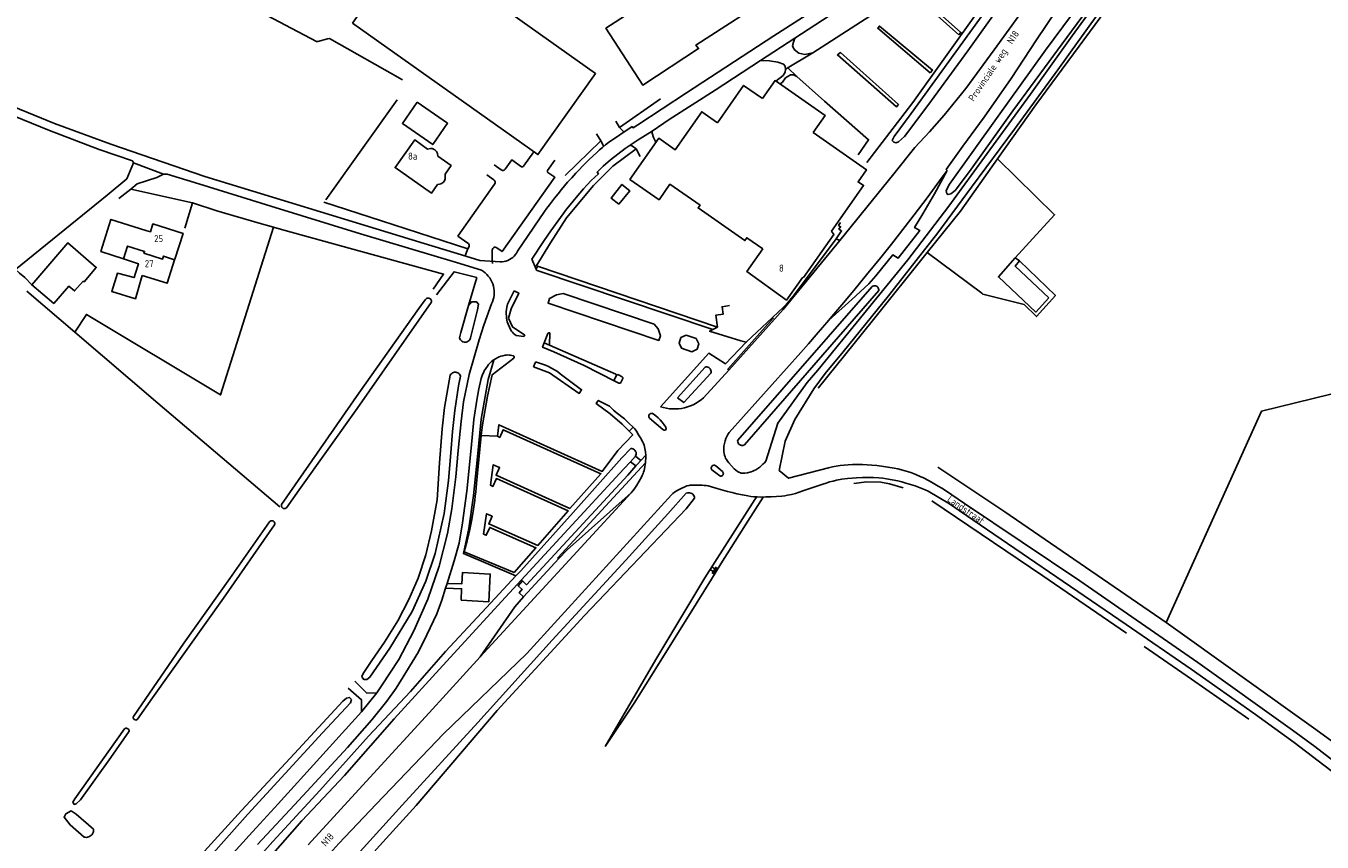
# Model space of a CAD drawing. Header units: metres. Extents: x 226218 to 240385, y 439369 to 449677.
# Tile 113 of 256: x 231307 to 231766, y 442333 to 442622. Entities that reach past the tile are written whole.
import ezdxf

# ---------------------------------------------------------------- set-up
doc = ezdxf.new("R2010")
doc.units = ezdxf.units.M
doc.header["$MEASUREMENT"] = 0
for name, color, linetype in [('DAKRAND', 4, 'Continuous'), ('DAKRAND-BYG', 4, 'Continuous'), ('HEG', 253, 'Continuous'), ('HEK', 253, 'Continuous'), ('HOOFDGEBOUW', 4, 'Continuous'), ('HUISNUMMER', 253, 'Continuous'), ('INSTEEKSLOOT', 153, 'Continuous'), ('KANTVERH', 253, 'Continuous'), ('MIDSLTGREPPEL', 253, 'Continuous'), ('OVLIJNOBJ', 253, 'Continuous'), ('RASTER', 253, 'Continuous'), ('STRAATNAAM', 253, 'Continuous'), ('TALUD', 253, 'Continuous'), ('TUSSENMUUR', 253, 'Continuous')]:
    doc.layers.add(name, color=color, linetype=linetype)
doc.styles.get("Standard").update_dxf_attribs({"font": 'iso.shx'})

# ---------------------------------------------------------------- blocks, each defined once
blk = doc.blocks.new('TA', base_point=(75009.5, 300012))
for p, q in [((75009.5, 300012.5), (75010, 300012.5)), ((75009.5, 300012.25), (75010.5, 300012.25)), ((75009.5, 300012), (75010, 300012)), ((75009.5, 300011.75), (75010.5, 300011.75)), ((75009.5, 300011.5), (75010, 300011.5))]:
    blk.add_line(p, q)

msp = doc.modelspace()

# ---------------------------------------------------------------- linework, layer by layer
at = {"layer": 'DAKRAND'}
msp.add_line((231345.94, 442538.51), (231341.69, 442539.88), dxfattribs=at)
for points in [[(231586.03, 442584.68), (231604.94, 442571.49), (231601.97, 442567.18), (231603.9, 442565.94), (231592.6, 442549.71), (231593.35, 442548.54), (231582.58, 442533.32), (231582.44, 442533.42)], [(231449.44, 442578.84), (231450.51, 442579.05), (231451.11, 442578.98), (231451.95, 442578.58), (231452.55, 442578), (231452.95, 442577.29), (231453.05, 442576.28)], [(231455.62, 442569.97), (231455.67, 442568.84), (231455.62, 442568.25), (231455.38, 442567.6), (231454.91, 442567.02), (231454.17, 442566.53), (231453.64, 442566.36), (231452.96, 442566.21)], [(231517.17, 442559.26), (231514.46, 442561.45), (231518.29, 442566.28), (231521.09, 442564.06), (231517.17, 442559.26)], [(231341.69, 442539.88), (231333.7, 442542.46), (231337.26, 442553.88), (231349.62, 442550.01)], [(231348.35, 442534.06), (231345.91, 442525.8), (231337.55, 442528.31), (231339.56, 442534.83), (231345.44, 442533.27), (231345.9, 442534.84)]]:
    msp.add_lwpolyline(points, dxfattribs=at)
at = {"layer": 'DAKRAND-BYG'}
msp.add_line((231657.68, 442540.29), (231659.18, 442539.16), dxfattribs=at)
for points in [[(231583.04, 442640.66), (231583.51, 442640.97), (231571.38, 442659.81), (231543.95, 442642.02), (231544.62, 442641.01), (231540.85, 442638.41), (231540.17, 442639.49), (231512.63, 442621.61), (231525.65, 442601.49), (231545.45, 442614.42), (231544.52, 442615.68), (231572.68, 442633.94)], [(231422.83, 442623.42), (231443.16, 442652.33), (231508.95, 442605.58), (231488.55, 442576.87), (231422.83, 442623.42)], [(231445.8, 442595.46), (231456.52, 442587.98), (231451.25, 442580.41), (231440.52, 442587.89), (231445.8, 442595.46)], [(231327.36, 442532.03), (231327.79, 442531.78), (231332.03, 442536.87), (231321.92, 442545.59), (231309.21, 442530.66), (231316.96, 442524.14), (231322.36, 442530.25), (231324.37, 442528.54), (231327.36, 442532.03)], [(231669.59, 442526.06), (231664.89, 442521.03), (231651.67, 442533.52), (231657.68, 442540.29)], [(231659.18, 442539.16), (231657.62, 442537.36), (231669.59, 442526.06)]]:
    msp.add_lwpolyline(points, dxfattribs=at)
at = {"layer": 'HEG'}
for p, q in [((231438.65, 442596.26), (231413.37, 442560.88)), ((231374.71, 442556.96), (231366.17, 442559.73))]:
    msp.add_line(p, q, dxfattribs=at)
msp.add_lwpolyline([(231523.33, 442578.92), (231515.09, 442572.74), (231508.18, 442565.89), (231498.6, 442554.44), (231493, 442545.61), (231487.94, 442537.34)], dxfattribs=at)
at = {"layer": 'HEK'}
for p, q in [((231531.99, 442596.58), (231517.45, 442586.45)), ((231510.85, 442581.71), (231498.15, 442569.46))]:
    msp.add_line(p, q, dxfattribs=at)
for points in [[(231651.33, 442575.3), (231671.59, 442555.54), (231657.68, 442540.29)], [(231412.7, 442559.95), (231433.09, 442553.33), (231463.73, 442543.43)], [(231394.85, 442551.13), (231376.07, 442491.71), (231328.57, 442520.25), (231324.48, 442513.92)], [(231659.18, 442539.16), (231671.9, 442526.93), (231665.13, 442519.43), (231660.78, 442523.73), (231646.14, 442527.36), (231645.84, 442527.7), (231626.46, 442542.18)]]:
    msp.add_lwpolyline(points, dxfattribs=at)
at = {"layer": 'HOOFDGEBOUW'}
msp.add_line((231359.9, 442539.84), (231359.82, 442539.58), dxfattribs=at)
for points in [[(231568.11, 442596.74), (231572.54, 442603.09), (231590.26, 442590.74), (231586.03, 442584.68)], [(231552.17, 442588.14), (231561.42, 442601.4), (231568.11, 442596.74)], [(231568.25, 442543.42), (231562.55, 442547.4), (231561.87, 442546.41), (231545.3, 442557.97), (231545.97, 442558.93), (231535.31, 442566.37), (231531.48, 442560.87), (231521.14, 442568.08), (231531.32, 442582.68), (231537.21, 442578.57), (231546.59, 442592.03), (231552.17, 442588.14)], [(231449.44, 442578.84), (231444.87, 442582.07), (231437.94, 442572.27), (231450.81, 442563.17), (231452.96, 442566.21)], [(231453.05, 442576.28), (231457.74, 442572.97), (231455.62, 442569.97)], [(231349.62, 442550.01), (231351.23, 442549.5), (231352.14, 442552.31), (231362.8, 442548.9), (231359.9, 442539.84)], [(231568.25, 442543.42), (231562.51, 442535.48), (231576.58, 442525.31), (231582.44, 442533.42)], [(231345.9, 442534.84), (231346.97, 442538.18), (231345.94, 442538.51)], [(231359.82, 442539.58), (231357.16, 442531.24), (231348.35, 442534.06)]]:
    msp.add_lwpolyline(points, dxfattribs=at)
at = {"layer": 'INSTEEKSLOOT'}
for p, q in [((231606.91, 442530.11), (231559.33, 442475.7)), ((231448.62, 442525.4), (231448.82, 442525.68)), ((231561.77, 442474.03), (231609.28, 442528.66)), ((231547.76, 442501.57), (231537.96, 442490.68)), ((231521.4, 442472.66), (231518.21, 442469.36)), ((231521.32, 442468.04), (231518.97, 442465.52)), ((231541.09, 442456.86), (231534.58, 442449.53)), ((231541.03, 442451.28), (231505.08, 442413.48)), ((231541.03, 442451.28), (231544.06, 442455.08)), ((231534.58, 442449.53), (231519.63, 442433.08))]:
    msp.add_line(p, q, dxfattribs=at)
for points in [[(231773.36, 442805.83), (231747.15, 442769.21), (231717.15, 442726.63), (231693.48, 442693.42), (231671.61, 442662.98), (231649.92, 442631.8), (231620.83, 442591.47), (231614.77, 442583.26), (231614.09, 442581.89), (231614.59, 442581.23), (231615.45, 442580.99), (231616.31, 442581.33), (231618.44, 442583.33), (231626.68, 442594.28), (231640.86, 442613.65), (231658.35, 442638.26), (231675.55, 442662.91), (231693.9, 442688.88), (231717.49, 442721.62), (231739.52, 442752.38), (231763.73, 442786.34), (231792.46, 442826.86)], [(231686.74, 442638.77), (231668.43, 442613.87), (231650.98, 442589.67), (231634.35, 442566.33), (231633.15, 442564.17), (231633.42, 442562.97), (231633.85, 442562.68), (231634.82, 442562.98), (231636.39, 442564.16), (231641.43, 442570.86), (231656.79, 442592.36), (231675.9, 442618.33), (231688.23, 442635.17)], [(231609.28, 442528.66), (231609.3, 442528.98), (231609.24, 442529.29), (231609.12, 442529.59), (231608.94, 442529.86), (231608.71, 442530.08), (231608.44, 442530.25), (231608.14, 442530.35), (231607.82, 442530.39), (231607.5, 442530.37), (231607.19, 442530.27), (231606.91, 442530.11)], [(231448.62, 442525.4), (231446.34, 442522.27), (231425.11, 442492.35), (231405.48, 442464.06), (231397.71, 442452.91)], [(231399.48, 442451.72), (231403.91, 442458.06), (231424.49, 442486.94), (231450.72, 442524.39)], [(231448.62, 442525.4), (231448.79, 442525.65), (231449.02, 442525.84), (231449.28, 442525.97), (231449.58, 442526.03), (231449.88, 442526.01), (231450.16, 442525.92), (231450.41, 442525.75), (231450.61, 442525.53), (231450.75, 442525.27), (231450.81, 442524.98), (231450.8, 442524.68), (231450.72, 442524.39)], [(231460.73, 442511.97), (231461.2, 442513.82), (231463.88, 442523.38), (231464.96, 442524.66), (231466.79, 442524.64), (231467.46, 442523.88), (231467.13, 442521.8), (231464.61, 442511.93), (231464.42, 442511.26)], [(231460.73, 442511.97), (231460.86, 442511.59), (231461.05, 442511.26), (231461.31, 442510.96), (231461.62, 442510.72), (231461.97, 442510.54), (231462.35, 442510.43), (231462.74, 442510.39), (231463.13, 442510.43), (231463.51, 442510.54), (231463.86, 442510.72), (231464.17, 442510.96), (231464.42, 442511.26)], [(231549.77, 442499.37), (231549.86, 442499.69), (231549.88, 442500.03), (231549.83, 442500.36), (231549.72, 442500.67), (231549.55, 442500.96), (231549.32, 442501.21), (231549.05, 442501.41), (231548.75, 442501.54), (231548.42, 442501.62), (231548.09, 442501.63), (231547.76, 442501.57)], [(231457.47, 442498.75), (231455.4, 442487.22), (231454.65, 442479.65), (231453.63, 442467.64)], [(231457.47, 442498.75), (231457.7, 442499.05), (231457.98, 442499.31), (231458.3, 442499.51), (231458.66, 442499.65), (231459.03, 442499.72), (231459.42, 442499.72), (231459.79, 442499.64), (231460.15, 442499.5), (231460.47, 442499.29), (231460.75, 442499.03), (231460.97, 442498.72), (231461.13, 442498.38)], [(231457.73, 442471.17), (231458.3, 442478.71), (231459.1, 442486.16), (231460.44, 442494.93), (231461.13, 442498.38)], [(231537.96, 442490.68), (231540.18, 442488.95), (231549.77, 442499.37)], [(231559.33, 442475.7), (231559.3, 442475.36), (231559.33, 442475.02), (231559.44, 442474.7), (231559.62, 442474.4), (231559.85, 442474.15), (231560.13, 442473.96), (231560.45, 442473.83), (231560.79, 442473.77), (231561.13, 442473.78), (231561.46, 442473.87), (231561.77, 442474.03)], [(231394.58, 442333.49), (231411.29, 442351.46), (231428.54, 442370.76), (231443.33, 442386.56), (231455.8, 442400.77), (231471.9, 442417.99), (231480.76, 442427.56), (231482.46, 442429.4), (231501.07, 442450.01), (231518.21, 442469.36)], [(231457.73, 442471.17), (231456.85, 442461.31), (231455.28, 442449.68), (231452.09, 442435.5), (231448.77, 442425.71), (231443.93, 442414.93), (231436.03, 442401.92), (231428.97, 442391.64), (231427.92, 442390.81), (231426.83, 442390.9), (231426.33, 442391.41), (231426.11, 442391.91), (231426.6, 442393.01), (231429.68, 442397.57), (231434.17, 442404.09), (231438.88, 442411.59), (231442.78, 442419.23), (231446.13, 442426.7), (231448.84, 442435), (231450.79, 442443.51), (231452.79, 442454.54), (231453.63, 442467.64)], [(231523.1, 442469.97), (231523.25, 442470.29), (231523.33, 442470.64), (231523.35, 442470.99), (231523.29, 442471.35), (231523.16, 442471.68), (231522.97, 442471.98), (231522.73, 442472.24), (231522.43, 442472.44), (231522.1, 442472.58), (231521.75, 442472.66), (231521.4, 442472.66)], [(231518.97, 442465.52), (231497.8, 442442.62), (231477.08, 442420.03), (231456.13, 442397.21), (231437.64, 442376.88), (231419.98, 442356.85), (231404.92, 442340.76)], [(231544.06, 442455.08), (231544, 442455.48), (231543.86, 442455.86), (231543.65, 442456.21), (231543.37, 442456.51), (231543.05, 442456.75), (231542.68, 442456.92), (231542.29, 442457.02), (231541.88, 442457.04), (231541.48, 442456.99), (231541.09, 442456.86)], [(231397.71, 442452.91), (231397.63, 442452.65), (231397.62, 442452.37), (231397.68, 442452.11), (231397.8, 442451.86), (231397.98, 442451.66), (231398.21, 442451.5), (231398.47, 442451.41), (231398.74, 442451.39), (231399.01, 442451.44), (231399.26, 442451.55), (231399.48, 442451.72)], [(231393.42, 442446.75), (231379.42, 442426.67), (231363.12, 442403.76), (231346.81, 442379.98), (231345.22, 442377.75)], [(231393.42, 442446.75), (231393.62, 442446.93), (231393.86, 442447.06), (231394.13, 442447.12), (231394.41, 442447.11), (231394.67, 442447.03), (231394.91, 442446.89), (231395.1, 442446.68), (231395.23, 442446.44), (231395.3, 442446.17), (231395.29, 442445.9), (231395.22, 442445.63)], [(231346.7, 442376.82), (231352.02, 442384.37), (231377.08, 442419.71), (231395.22, 442445.63)], [(231440.38, 442346.27), (231467.2, 442375.56), (231493.56, 442404.75), (231519.63, 442433.08)], [(231505.08, 442413.48), (231474.14, 442379.85), (231445.37, 442346.21)], [(231383.55, 442344.41), (231402.27, 442364.58), (231419.4, 442383.18), (231420.74, 442384.25), (231421.72, 442384.5), (231422.42, 442383.79), (231422.16, 442382.53), (231412.23, 442371.93), (231385.77, 442343.08)], [(231345.22, 442377.75), (231345.15, 442377.51), (231345.14, 442377.25), (231345.22, 442377.01), (231345.35, 442376.79), (231345.55, 442376.63), (231345.78, 442376.52), (231346.04, 442376.49), (231346.29, 442376.53), (231346.52, 442376.64), (231346.7, 442376.82)], [(231343.66, 442372.49), (231337.17, 442363.26), (231326.45, 442348.19), (231324.97, 442346.78), (231324.23, 442346.59), (231323.76, 442347.34), (231324.44, 442348.57), (231342.06, 442373.31)], [(231342.06, 442373.31), (231342.27, 442373.47), (231342.52, 442373.56), (231342.78, 442373.58), (231343.04, 442373.53), (231343.27, 442373.41), (231343.46, 442373.23), (231343.6, 442373), (231343.67, 442372.75), (231343.66, 442372.49)], [(231440.38, 442346.27), (231422.11, 442326.11), (231401.14, 442303.23), (231385.96, 442285.87), (231361.13, 442258.19), (231358.69, 442255.05), (231358.71, 442253.44), (231359.83, 442252.24), (231361.51, 442251.8), (231362.56, 442252.02), (231365.6, 442254.76), (231374.7, 442265.72), (231389.32, 442282.71), (231397.76, 442292.1), (231407.39, 442303.64), (231432.44, 442331.89), (231445.37, 442346.21)], [(231327.71, 442335.01), (231322.76, 442339.33), (231320.67, 442342.07), (231321.26, 442343.29), (231323.17, 442344.26), (231324.98, 442343.12), (231331.04, 442337.85)], [(231404.92, 442340.76), (231386.08, 442319.37), (231357.55, 442287.41), (231341.2, 442269.21), (231339.82, 442268.77), (231339.1, 442269.18), (231338.91, 442270.4), (231342.28, 442274.55), (231394.58, 442333.49)], [(231383.55, 442344.41), (231369.23, 442328.72), (231358.74, 442317.21), (231358.82, 442316.3), (231359.31, 442315.75), (231360.05, 442315.43), (231360.88, 442315.57), (231365.12, 442319.86), (231385.77, 442343.08)], [(231327.71, 442335.01), (231328.13, 442334.92), (231328.57, 442334.91), (231328.99, 442334.96), (231329.41, 442335.09), (231329.8, 442335.28), (231330.15, 442335.53), (231330.45, 442335.84), (231330.7, 442336.19), (231330.89, 442336.58), (231331.01, 442336.99), (231331.06, 442337.42), (231331.04, 442337.85)]]:
    msp.add_lwpolyline(points, dxfattribs=at)
at = {"layer": 'KANTVERH'}
for p, q in [((231585.93, 442612.98), (231576.27, 442607.14)), ((231580.23, 442604.48), (231577.13, 442607.65)), ((231523.89, 442587.45), (231541.12, 442598.71)), ((231639.06, 442579.83), (231646.66, 442590.09)), ((231487.07, 442577.86), (231483.41, 442572.73)), ((231491.96, 442571.24), (231494.51, 442574.91)), ((231511.67, 442572.81), (231514.19, 442574.97)), ((231475.5, 442571.48), (231472.97, 442573.28)), ((231633.52, 442571.27), (231631.43, 442568.33)), ((231470.39, 442569.69), (231472.93, 442567.89)), ((231597.55, 442548.94), (231614.64, 442570.03)), ((231631.43, 442568.33), (231629.3, 442565.42)), ((231494.42, 442561.45), (231492.59, 442559.09)), ((231626.41, 442561.58), (231621.8, 442555.51)), ((231629.3, 442565.42), (231626.41, 442561.58)), ((231490.83, 442556.67), (231481.29, 442542.58)), ((231493.14, 442549.79), (231496.52, 442554.59)), ((231496.52, 442554.59), (231497.49, 442555.92)), ((231621.8, 442555.51), (231616.59, 442548.74)), ((231425.61, 442548.82), (231459.66, 442538.58)), ((231490.77, 442546.38), (231493.14, 442549.79)), ((231616.59, 442548.74), (231613.8, 442545.17)), ((231448.24, 442545.34), (231461.49, 442541.32)), ((231463.73, 442543.43), (231462.58, 442540.72)), ((231464.11, 442544.33), (231463.73, 442543.43)), ((231487.74, 442541.87), (231489.07, 442543.89)), ((231489.07, 442543.89), (231490.77, 442546.38)), ((231595.45, 442546.46), (231594.19, 442547.06)), ((231613.8, 442545.17), (231610.03, 442540.43)), ((231459.66, 442538.58), (231468.51, 442535.85)), ((231486.43, 442539.84), (231487.74, 442541.87)), ((231487.94, 442536.31), (231486.43, 442539.84)), ((231610.03, 442540.43), (231605, 442534.22)), ((231605, 442534.22), (231600.46, 442528.7)), ((231600.46, 442528.7), (231596.26, 442523.64)), ((231472.13, 442523.99), (231469.32, 442516.39)), ((231587.7, 442500.52), (231603.89, 442520.32)), ((231596.26, 442523.64), (231592.71, 442519.45)), ((231469.32, 442516.39), (231467.67, 442511.27)), ((231587.17, 442512.98), (231591.58, 442518.13)), ((231591.58, 442518.13), (231592.71, 442519.45)), ((231492.1, 442513.42), (231490.78, 442510.11)), ((231492.62, 442509.3), (231492.76, 442513.64)), ((231587.17, 442512.98), (231584.45, 442509.85)), ((231479.76, 442505.59), (231478.77, 442505.77)), ((231581.71, 442506.74), (231556.25, 442478.35)), ((231584.45, 442509.85), (231581.71, 442506.74)), ((231596.66, 442506.95), (231590.36, 442499.26)), ((231487.51, 442503.06), (231486.98, 442501.66)), ((231491.2, 442502.23), (231488.08, 442503.35)), ((231468.44, 442497.52), (231467.57, 442493.88)), ((231515.83, 442496.6), (231517.25, 442495.86)), ((231518.41, 442498.1), (231517.05, 442498.85)), ((231517.86, 442496.05), (231518.61, 442497.46)), ((231467.57, 442493.88), (231466.92, 442489.78)), ((231514.58, 442486.97), (231513.87, 442487.71)), ((231515.33, 442486.28), (231514.58, 442486.97)), ((231520.76, 442481.74), (231519.18, 442483.22)), ((231532.79, 442479.45), (231528.06, 442483.43)), ((231522.33, 442480.26), (231520.76, 442481.74)), ((231522.33, 442480.26), (231520.84, 442478.82)), ((231466.76, 442460.3), (231468.39, 442477.29)), ((231525.01, 442468.45), (231526.74, 442470.29)), ((231520.33, 442463.31), (231523.26, 442466.57)), ((231523.26, 442466.57), (231521.32, 442468.04)), ((231523.26, 442466.57), (231523.83, 442467.21)), ((231523.83, 442467.21), (231525.01, 442468.45)), ((231552.94, 442463), (231550.2, 442465.13)), ((231551.55, 442466.54), (231553.9, 442464.51)), ((231589.47, 442460.07), (231582.39, 442457.71)), ((231552.38, 442458.41), (231548.86, 442459.45)), ((231630.4, 442459.39), (231631.68, 442458.62)), ((231631.68, 442458.62), (231632.91, 442457.78)), ((231632.91, 442457.78), (231639.69, 442453.16)), ((231465.06, 442447.58), (231465.67, 442451.2)), ((231465.67, 442451.2), (231466.13, 442454.35)), ((231637.84, 442450.72), (231696.99, 442410.31)), ((231639.69, 442453.16), (231680.55, 442425.82)), ((231464.38, 442443.97), (231465.06, 442447.58)), ((231463.82, 442441.37), (231464.38, 442443.97)), ((231468.08, 442398.86), (231450.04, 442379.09)), ((231431.17, 442346.65), (231452.54, 442368.94)), ((231454.92, 442371.43), (231452.54, 442368.94))]:
    msp.add_line(p, q, dxfattribs=at)
for points in [[(231614.64, 442570.03), (231622.05, 442579.37), (231627.27, 442584.9), (231632.43, 442590.82), (231640.2, 442600.24), (231650.13, 442613.97), (231668.63, 442639.52), (231686.57, 442664.75), (231702.63, 442687.41), (231718.97, 442710.16), (231734.44, 442732.08), (231753.29, 442758.46), (231768.36, 442779.49), (231782.83, 442799.81), (231794.42, 442816.09), (231808.66, 442836.14), (231821.44, 442854.1), (231830.34, 442866.38), (231838.73, 442877.99), (231846.39, 442888.41), (231853.91, 442898.03)], [(231514.19, 442574.97), (231519.47, 442579.06), (231521.23, 442580.22), (231524.09, 442582.1), (231529.01, 442585.2), (231535.09, 442589.3), (231551.35, 442599.75), (231567.36, 442610.15), (231579.61, 442618.11), (231596.45, 442629.11), (231623.36, 442646.51), (231648.31, 442662.47), (231662.5, 442671.73), (231675, 442680.93), (231684.09, 442688.92), (231690.22, 442695.05), (231695.11, 442701), (231701.72, 442709.52), (231718.34, 442732.83), (231739.83, 442763.33), (231762.02, 442794.75), (231785.34, 442827.7)], [(231804.4, 442816.98), (231784.17, 442788.77), (231763.19, 442759.4), (231743.88, 442732.27), (231722.74, 442702.53), (231700.65, 442671.26), (231693.13, 442659.97), (231683.48, 442645.3), (231675.66, 442633.28), (231665.21, 442617.53), (231656.24, 442603.88), (231646.66, 442590.09)], [(230933.49, 442800.44), (230953.46, 442786.7), (230975.45, 442773.02), (231006.26, 442753.97), (231058.34, 442723.26), (231099.1, 442699.47), (231110.03, 442693.35), (231150.49, 442669.36), (231184.42, 442649.11), (231221.12, 442628.41), (231282.93, 442598.64), (231315.48, 442585.37), (231333.1, 442578.68), (231344.83, 442574.67), (231345.23, 442573.91), (231355.92, 442569.9), (231357.19, 442569.98), (231368.33, 442566.47), (231393.86, 442558.61), (231425.61, 442548.82)], [(230940.1, 442803.35), (230959.59, 442790.34), (230991.42, 442769.45), (231008.47, 442758.82), (231046.4, 442736.57), (231084.26, 442713.15), (231119.02, 442691.96), (231131.35, 442684.45), (231193.74, 442648.5), (231245.32, 442620.31), (231283.07, 442601.85), (231317.25, 442587.88), (231337.23, 442580.53), (231370.48, 442569.07), (231448.24, 442545.34)], [(231541.12, 442598.71), (231572.15, 442618.9), (231602.61, 442638.6), (231646.42, 442667.03), (231655.28, 442672.63), (231656.7, 442674.09), (231657.78, 442676.19), (231657.79, 442678.98), (231656.77, 442681.92), (231651.12, 442691.04), (231645.08, 442700.5), (231640.87, 442706.66), (231636.7, 442711.99), (231632.99, 442715.43), (231624.45, 442722.52), (231607.45, 442735.63), (231587.05, 442751.43)], [(231596.66, 442506.95), (231612.78, 442526.85), (231630.17, 442549.14), (231642.16, 442565.32), (231657.38, 442585.86), (231672.72, 442606.94), (231690.46, 442631.75), (231705.39, 442652.7), (231731.32, 442690.62), (231743.7, 442707.79), (231758.25, 442729.02), (231763.69, 442737), (231766.23, 442739.84), (231768.04, 442740.88)], [(231603.89, 442520.32), (231619.64, 442539.6), (231634.11, 442558.63), (231647.69, 442577.23), (231663.1, 442598.31), (231677.86, 442618.99), (231693.2, 442640.07), (231707.11, 442659.98), (231719.79, 442678.91), (231729.76, 442693.18), (231742.34, 442710.59), (231755.23, 442729.52), (231761.8, 442739.28), (231764.74, 442743.06), (231766.42, 442744.39)], [(231579.61, 442618.11), (231579.04, 442616.68), (231578.76, 442615.36), (231579.3, 442614.14), (231580.96, 442612.79), (231583.06, 442612.37), (231585.93, 442612.98), (231602.84, 442623.79), (231631.18, 442642.08), (231645.14, 442628.54), (231621.41, 442595.36), (231605.11, 442574.09)], [(231637.7, 442619.28), (231638.39, 442620.13), (231625.34, 442631.86), (231624.5, 442630.95), (231637.7, 442619.28)], [(231627.55, 442605.85), (231628.29, 442606.8), (231609.55, 442622.39), (231608.91, 442621.64), (231627.55, 442605.85)], [(231616.33, 442594.61), (231615.55, 442593.74), (231594.63, 442612.18), (231595.77, 442613.02), (231616.33, 442594.61)], [(231572.85, 442602.88), (231575.44, 442604.89), (231576.15, 442606.09), (231576.27, 442607.14), (231576.14, 442608.22), (231575.58, 442608.96), (231573.52, 442609.61), (231570.61, 442610.04), (231567.36, 442610.15)], [(231601.95, 442576.83), (231605.67, 442582.14), (231590.12, 442595.75), (231580.23, 442604.48), (231579.08, 442605.14), (231577.99, 442605.08), (231576.3, 442604.08), (231575.17, 442602.53), (231574.3, 442601.87)], [(231519.06, 442584.86), (231517.45, 442586.45), (231516.08, 442588.65)], [(231509.25, 442584.24), (231510.85, 442581.71), (231511.85, 442579.78)], [(231523.89, 442587.45), (231522.24, 442586.36), (231521.92, 442586.78), (231513.52, 442581.13)], [(231529.01, 442585.2), (231529.03, 442584.44), (231529.46, 442582.86), (231530.3, 442581.22)], [(231511.41, 442579.41), (231510.38, 442578.53), (231509.37, 442577.62)], [(231513.52, 442581.13), (231512.46, 442580.28), (231511.41, 442579.41)], [(231521.23, 442580.22), (231522.06, 442579.89), (231523.33, 442578.92), (231524.8, 442576.17)], [(231639.06, 442579.83), (231633.2, 442571.54), (231633.52, 442571.27)], [(231482.69, 442572.58), (231479.25, 442574.99), (231476.93, 442571.69)], [(231506.54, 442574.99), (231505.4, 442573.87), (231504.27, 442572.73)], [(231509.37, 442577.62), (231507.95, 442576.32), (231506.54, 442574.99)], [(231345.23, 442573.91), (231342.86, 442568.23), (231335.9, 442562.49)], [(231473.92, 442543.86), (231475.86, 442542.48), (231494.53, 442568.81), (231492.07, 442570.52)], [(231475.5, 442571.48), (231475.73, 442571.35), (231475.99, 442571.28), (231476.26, 442571.28), (231476.52, 442571.35), (231476.74, 442571.49), (231476.93, 442571.69)], [(231482.69, 442572.58), (231482.88, 442572.51), (231483.08, 442572.51), (231483.27, 442572.59), (231483.41, 442572.73)], [(231491.96, 442571.24), (231491.88, 442571.1), (231491.85, 442570.94), (231491.88, 442570.78), (231491.95, 442570.64), (231492.07, 442570.52)], [(231501.94, 442570.27), (231500.49, 442568.66), (231499.05, 442567.04)], [(231504.27, 442572.73), (231503.1, 442571.51), (231501.94, 442570.27)], [(231507.35, 442567.64), (231509.94, 442570.1), (231509.48, 442570.58), (231511.67, 442572.81)], [(231633.52, 442571.27), (231629.1, 442563.01), (231624.92, 442555.83), (231621.97, 442551), (231623.81, 442549.98), (231616.2, 442540.17), (231614.24, 442541.31), (231608.28, 442533.85), (231605.78, 442531.11), (231599.8, 442525.55), (231591.58, 442518.13)], [(231340.05, 442561.35), (231344.24, 442564.66), (231346.51, 442566.45), (231353.47, 442568.79), (231355.92, 442569.9)], [(231473.2, 442566.43), (231460.2, 442547.99), (231463.71, 442545.51)], [(231473.2, 442566.43), (231473.33, 442566.68), (231473.38, 442566.95), (231473.36, 442567.22), (231473.28, 442567.48), (231473.13, 442567.71), (231472.93, 442567.89)], [(231499.05, 442567.04), (231497.98, 442565.79), (231496.91, 442564.52)], [(231504.66, 442564.71), (231505.99, 442566.18), (231507.35, 442567.64)], [(231335.9, 442562.49), (231303.43, 442536.18), (231304.89, 442534.81), (231306.75, 442533.27), (231309.21, 442530.66)], [(231496.91, 442564.52), (231495.66, 442562.99), (231494.42, 442561.45)], [(231499.93, 442559.09), (231500.98, 442560.41), (231502.06, 442561.71)], [(231502.06, 442561.71), (231503.35, 442563.22), (231504.66, 442564.71)], [(231492.59, 442559.09), (231491.7, 442557.89), (231490.83, 442556.67)], [(231497.49, 442555.92), (231498.7, 442557.52), (231499.93, 442559.09)], [(231595.77, 442552.84), (231595.04, 442551.77), (231595.75, 442551.29), (231595.18, 442550.47), (231596.14, 442549.8), (231594.19, 442547.06), (231579.08, 442526.85)], [(231597.55, 442548.94), (231595.45, 442546.46), (231575.37, 442522), (231556.2, 442500.41), (231547.21, 442490.63)], [(231464.11, 442544.33), (231464.15, 442544.59), (231464.14, 442544.85), (231464.05, 442545.1), (231463.91, 442545.33), (231463.71, 442545.51)], [(231472.41, 442538.27), (231472.3, 442540.16), (231472.37, 442543.04)], [(231473.92, 442543.86), (231473.68, 442543.97), (231473.42, 442544.02), (231473.15, 442544), (231472.9, 442543.91), (231472.69, 442543.75), (231472.52, 442543.54), (231472.41, 442543.3), (231472.37, 442543.04)], [(231481.29, 442542.58), (231480.96, 442541.97), (231480.56, 442541.4), (231480.11, 442540.88), (231479.61, 442540.4), (231479.06, 442539.99), (231478.47, 442539.63), (231477.85, 442539.34), (231477.19, 442539.11), (231476.52, 442538.96), (231475.83, 442538.88), (231475.14, 442538.87)], [(231475.14, 442538.87), (231467.89, 442539.35), (231461.49, 442541.32)], [(231468.51, 442535.85), (231469.19, 442535.42), (231469.82, 442534.93), (231470.42, 442534.39), (231470.96, 442533.8), (231471.44, 442533.16), (231471.87, 442532.48), (231472.24, 442531.76), (231472.54, 442531.02), (231472.77, 442530.25), (231472.94, 442529.46), (231473.04, 442528.67), (231473.06, 442527.86), (231473.01, 442527.06), (231472.89, 442526.27), (231472.71, 442525.48), (231472.45, 442524.72), (231472.13, 442523.99)], [(231488.26, 442535.74), (231488.09, 442535.82), (231487.97, 442535.95), (231487.92, 442536.13), (231487.94, 442536.31)], [(231552.19, 442515.73), (231488.36, 442537.32), (231487.94, 442536.31)], [(231531.94, 442487.52), (231549.08, 442506.47), (231554.99, 442502.72), (231562.36, 442510.36), (231560.42, 442510.82), (231549.34, 442514.26), (231550.45, 442514.85), (231488.26, 442535.74)], [(231478.81, 442514.83), (231477.69, 442517.6), (231477.36, 442518.89), (231477.33, 442521.1), (231477.48, 442522.78), (231477.76, 442523.85), (231480.08, 442528.59)], [(231480.08, 442528.59), (231481.75, 442527.77), (231479, 442522.15), (231478.12, 442518.85), (231479.52, 442515.79), (231483.84, 442512.84), (231483.48, 442512.4), (231480.79, 442512.79)], [(231529.66, 442516.78), (231497.43, 442527.58), (231495.11, 442527.21), (231492.69, 442525.86), (231492.16, 442524.17), (231531.38, 442510.99), (231531.93, 442512.58), (231531.08, 442515.07), (231529.66, 442516.78)], [(231579.08, 442526.85), (231578.28, 442525.83), (231577.45, 442524.84), (231576.58, 442523.88), (231575.68, 442522.95)], [(231550.45, 442514.85), (231552.19, 442515.73), (231551.52, 442519.94), (231554.12, 442520.28), (231553.77, 442522.96), (231556.44, 442523.42)], [(231575.68, 442522.95), (231571.66, 442519.11), (231562.36, 442510.36)], [(231571.66, 442519.11), (231571.93, 442518.87), (231555.78, 442500.78), (231556.2, 442500.41)], [(231467.67, 442511.27), (231464.14, 442498.95), (231462.15, 442489.24), (231461.29, 442482.33), (231460.24, 442472)], [(231480.79, 442512.79), (231480.31, 442513.11), (231479.87, 442513.48), (231479.47, 442513.89), (231479.11, 442514.34), (231478.81, 442514.83)], [(231492.76, 442513.64), (231492.57, 442513.7), (231492.38, 442513.67), (231492.21, 442513.58), (231492.1, 442513.42)], [(231544.65, 442511.7), (231541.09, 442512.89), (231539.21, 442512.04), (231538.54, 442510.07), (231539.39, 442508.28), (231543.1, 442507.01), (231543.08, 442507.02), (231544.92, 442507.9), (231545.57, 442509.84), (231544.65, 442511.7)], [(231476.92, 442505.77), (231476.14, 442505.59), (231475.37, 442505.37)], [(231477.84, 442505.86), (231477.38, 442505.83), (231476.92, 442505.77)], [(231478.77, 442505.77), (231478.31, 442505.83), (231477.84, 442505.86)], [(231492.62, 442509.3), (231490.78, 442510.11), (231490.18, 442508.61), (231494.16, 442506.98), (231504.91, 442502.17), (231515.83, 442496.6)], [(231515.65, 442497.22), (231516.38, 442498.61), (231516.1, 442499), (231492.62, 442509.3)], [(231513.87, 442487.71), (231509.93, 442489.77), (231509.15, 442488.71), (231514.15, 442484.96), (231518.38, 442481.3), (231520.84, 442478.82), (231522.13, 442477.51), (231516.81, 442471.94), (231511.35, 442464.59), (231474.7, 442481.12), (231474.15, 442477.03), (231468.39, 442477.29), (231468.86, 442481.05), (231470.68, 442491.25), (231472.37, 442498.87), (231480.04, 442504.75), (231480.11, 442505.06)], [(231470.63, 442501.91), (231470.06, 442501.08), (231469.54, 442500.22)], [(231471.54, 442502.97), (231471.06, 442502.46), (231470.63, 442501.91)], [(231472.71, 442503.96), (231472.11, 442503.49), (231471.54, 442502.97)], [(231474.27, 442504.91), (231473.47, 442504.46), (231472.71, 442503.96)], [(231475.37, 442505.37), (231474.81, 442505.16), (231474.27, 442504.91)], [(231480.11, 442505.06), (231480.11, 442505.23), (231480.04, 442505.4), (231479.92, 442505.52), (231479.76, 442505.59)], [(231486.98, 442501.66), (231492.59, 442499.52), (231503.16, 442492.22), (231503.98, 442493.53), (231496.45, 442499.22)], [(231488.08, 442503.35), (231487.91, 442503.38), (231487.74, 442503.33), (231487.6, 442503.22), (231487.51, 442503.06)], [(231496.45, 442499.22), (231495.47, 442499.95), (231494.45, 442500.61), (231493.4, 442501.21), (231492.31, 442501.76), (231491.2, 442502.23)], [(231468.9, 442498.91), (231468.65, 442498.22), (231468.44, 442497.52)], [(231469.54, 442500.22), (231469.2, 442499.58), (231468.9, 442498.91)], [(231515.83, 442496.6), (231515.69, 442496.71), (231515.61, 442496.87), (231515.59, 442497.05), (231515.65, 442497.22)], [(231517.05, 442498.85), (231516.86, 442498.89), (231516.67, 442498.86), (231516.5, 442498.76), (231516.38, 442498.61)], [(231518.61, 442497.46), (231518.67, 442497.6), (231518.68, 442497.75), (231518.64, 442497.9), (231518.54, 442498.02), (231518.41, 442498.1)], [(231569.25, 442468.24), (231573.51, 442481.74), (231583.9, 442496.06), (231587.7, 442500.52)], [(231590.36, 442499.26), (231586.29, 442493.83), (231579.54, 442482.98), (231576.1, 442475.28), (231573.96, 442464.94), (231577.35, 442462.18), (231591.48, 442465.86)], [(231517.25, 442495.86), (231517.42, 442495.82), (231517.59, 442495.83), (231517.74, 442495.91), (231517.86, 442496.05)], [(231389.17, 442332.36), (231402.28, 442346.41), (231421.09, 442366.69), (231429.72, 442376.55), (231435.03, 442383.21), (231438.32, 442387.75), (231441.7, 442393.36), (231446.21, 442400.69), (231449.14, 442406.7), (231452.72, 442414.08), (231454.53, 442418.97), (231455.77, 442423.26), (231456.38, 442424.91), (231458.84, 442432.9), (231460.58, 442439.12), (231461.82, 442446.38), (231463.39, 442457.59), (231464.82, 442472.88), (231465.83, 442482.95), (231466.92, 442489.78)], [(231547.21, 442490.63), (231546.37, 442489.94), (231545.48, 442489.31), (231544.55, 442488.74), (231543.59, 442488.24), (231542.59, 442487.81), (231541.57, 442487.45), (231540.52, 442487.16), (231539.45, 442486.94), (231538.38, 442486.8), (231537.29, 442486.73), (231536.21, 442486.74), (231535.12, 442486.82), (231534.05, 442486.98), (231532.98, 442487.21), (231531.94, 442487.52)], [(231519.18, 442483.22), (231516.3, 442485.52), (231515.33, 442486.28)], [(231528.06, 442483.43), (231527.9, 442483.66), (231527.8, 442483.92), (231527.78, 442484.19), (231527.83, 442484.46), (231527.95, 442484.71), (231528.13, 442484.92), (231528.36, 442485.07), (231528.62, 442485.16), (231528.9, 442485.17), (231529.16, 442485.11), (231529.41, 442484.98)], [(231529.41, 442484.98), (231530.27, 442484.32), (231531.09, 442483.6), (231531.86, 442482.83), (231532.57, 442482), (231533.22, 442481.13), (231533.82, 442480.21)], [(231474.15, 442477.03), (231474.99, 442476.65), (231476.26, 442479.35), (231510.83, 442463.75), (231499.86, 442451.47), (231473.71, 442463.25), (231474.92, 442465.97), (231472.73, 442466.96), (231471.77, 442459.7), (231472.61, 442459.29), (231473.85, 442462.05), (231499.23, 442450.66), (231488.53, 442438.39), (231471.11, 442445.99), (231472.29, 442448.72), (231470.33, 442449.58), (231469.3, 442442.4), (231470.21, 442441.94), (231471.44, 442444.72), (231487.81, 442437.52), (231480.09, 442428.81), (231462.4, 442436.08)], [(231523.05, 442479.37), (231522.71, 442479.83), (231522.33, 442480.26)], [(231523.97, 442477.96), (231523.53, 442478.68), (231523.05, 442479.37)], [(231533.76, 442479.25), (231533.51, 442479.21), (231533.25, 442479.23), (231533.01, 442479.31), (231532.79, 442479.45)], [(231533.82, 442480.21), (231533.91, 442480.03), (231533.96, 442479.83), (231533.95, 442479.62), (231533.88, 442479.42), (231533.76, 442479.25)], [(231556.25, 442478.35), (231555.82, 442477.68), (231555.44, 442476.97)], [(231525.65, 442474.97), (231524.83, 442476.47), (231523.97, 442477.96)], [(231526.14, 442473.85), (231525.92, 442474.42), (231525.65, 442474.97)], [(231526.45, 442472.67), (231526.33, 442473.27), (231526.14, 442473.85)], [(231554.85, 442475.47), (231554.6, 442474.5), (231554.42, 442473.52)], [(231555.44, 442476.97), (231555.11, 442476.23), (231554.85, 442475.47)], [(231460.24, 442472), (231459.4, 442462.63), (231458.02, 442451.34), (231456.46, 442442.57), (231453.51, 442430.97), (231449.51, 442419.26), (231444.6, 442408.05), (231439.25, 442397.95), (231433.16, 442388.6)], [(231521.32, 442468.04), (231523.1, 442469.97), (231525.01, 442468.45)], [(231526.74, 442470.29), (231526.63, 442471.48), (231526.45, 442472.67)], [(231526.61, 442467.62), (231526.7, 442468.37), (231526.76, 442469.13)], [(231526.76, 442469.13), (231526.77, 442469.71), (231526.74, 442470.29)], [(231554.42, 442473.52), (231554.35, 442472.81), (231554.36, 442472.09)], [(231554.36, 442472.09), (231554.42, 442471.49), (231554.52, 442470.89), (231554.67, 442470.3)], [(231554.67, 442470.3), (231554.84, 442469.79), (231555.05, 442469.3), (231555.29, 442468.82)], [(231495.89, 442433.68), (231495.58, 442433.96), (231526.61, 442467.62)], [(231525.79, 442463.79), (231525.98, 442464.33), (231526.12, 442464.88)], [(231526.12, 442464.88), (231526.39, 442466.24), (231526.61, 442467.62)], [(231550.2, 442465.13), (231550.04, 442465.35), (231549.95, 442465.61), (231549.93, 442465.88), (231549.99, 442466.14), (231550.11, 442466.38), (231550.3, 442466.58), (231550.54, 442466.71), (231550.8, 442466.78), (231551.07, 442466.77), (231551.33, 442466.69), (231551.55, 442466.54)], [(231553.9, 442464.51), (231554.08, 442464.32), (231554.2, 442464.09), (231554.25, 442463.82), (231554.22, 442463.56), (231554.11, 442463.32), (231553.93, 442463.12), (231553.71, 442462.98), (231553.45, 442462.91), (231553.19, 442462.92), (231552.94, 442463)], [(231555.29, 442468.82), (231555.7, 442468.18), (231556.16, 442467.58)], [(231556.16, 442467.58), (231557.1, 442466.53), (231558.09, 442465.53)], [(231558.09, 442465.53), (231558.64, 442465.04), (231559.23, 442464.6)], [(231559.23, 442464.6), (231559.73, 442464.3), (231560.26, 442464.05)], [(231563.61, 442464.29), (231564.14, 442464.44), (231564.66, 442464.63)], [(231564.66, 442464.63), (231565.2, 442464.88), (231565.72, 442465.17)], [(231565.72, 442465.17), (231566.43, 442465.64), (231567.1, 442466.14)], [(231567.1, 442466.14), (231567.68, 442466.62), (231568.23, 442467.13)], [(231568.23, 442467.13), (231568.76, 442467.67), (231569.25, 442468.24)], [(231591.48, 442465.86), (231592.85, 442466.17), (231594.24, 442466.44)], [(231594.24, 442466.44), (231595.64, 442466.65), (231597.04, 442466.81)], [(231597.04, 442466.81), (231598.5, 442466.93), (231599.97, 442466.99)], [(231599.97, 442466.99), (231601.73, 442467.02), (231603.49, 442467)], [(231603.49, 442467), (231605.18, 442466.93), (231606.87, 442466.82)], [(231606.87, 442466.82), (231608.58, 442466.67), (231610.28, 442466.47)], [(231610.28, 442466.47), (231612.54, 442466.15), (231614.8, 442465.77)], [(231614.8, 442465.77), (231616.08, 442465.51), (231617.36, 442465.2)], [(231617.36, 442465.2), (231619.02, 442464.71), (231620.66, 442464.16)], [(231466.48, 442457.32), (231466.63, 442458.81), (231466.76, 442460.3)], [(231484.34, 442424.56), (231484.51, 442424.41), (231520.33, 442463.31)], [(231523.55, 442459.7), (231524.4, 442461.1), (231525.21, 442462.53)], [(231525.21, 442462.53), (231525.52, 442463.15), (231525.79, 442463.79)], [(231560.26, 442464.05), (231560.53, 442463.96), (231560.81, 442463.93)], [(231560.81, 442463.93), (231561.36, 442463.93), (231561.9, 442463.97)], [(231561.9, 442463.97), (231562.76, 442464.11), (231563.61, 442464.29)], [(231591.87, 442460.85), (231590.66, 442460.48), (231589.47, 442460.07)], [(231594.32, 442461.43), (231593.09, 442461.17), (231591.87, 442460.85)], [(231598.23, 442462.06), (231596.27, 442461.78), (231594.32, 442461.43)], [(231601.44, 442462.37), (231599.83, 442462.24), (231598.23, 442462.06)], [(231605.59, 442462.47), (231603.51, 442462.45), (231601.44, 442462.37)], [(231609.36, 442462.3), (231607.48, 442462.42), (231605.59, 442462.47)], [(231611.99, 442461.98), (231610.68, 442462.17), (231609.36, 442462.3)], [(231616.08, 442461.19), (231614.04, 442461.61), (231611.99, 442461.98)], [(231618.91, 442460.47), (231617.5, 442460.85), (231616.08, 442461.19)], [(231622.19, 442459.45), (231620.55, 442459.98), (231618.91, 442460.47)], [(231620.66, 442464.16), (231622.47, 442463.47), (231624.25, 442462.72)], [(231624.25, 442462.72), (231624.96, 442462.39), (231625.65, 442462.03)], [(231625.65, 442462.03), (231628.04, 442460.72), (231630.4, 442459.39)], [(231535.88, 442456.32), (231484.6, 442400.11), (231454.92, 442371.43)], [(231466.13, 442454.35), (231466.31, 442455.84), (231466.48, 442457.32)], [(231468.08, 442398.86), (231521.57, 442457.01), (231498.95, 442436.75), (231495.89, 442433.68), (231483.44, 442420.13), (231480.31, 442416.61), (231468.08, 442398.86)], [(231521.57, 442457.01), (231522.1, 442457.65), (231522.61, 442458.31)], [(231522.61, 442458.31), (231523.1, 442459), (231523.55, 442459.7)], [(231536.92, 442457.23), (231536.38, 442456.8), (231535.88, 442456.32)], [(231538.08, 442457.97), (231537.49, 442457.62), (231536.92, 442457.23)], [(231540.62, 442459.16), (231539.34, 442458.59), (231538.08, 442457.97)], [(231542.1, 442459.62), (231541.35, 442459.42), (231540.62, 442459.16)], [(231542.95, 442459.73), (231542.52, 442459.7), (231542.1, 442459.62)], [(231546.07, 442459.73), (231544.51, 442459.75), (231542.95, 442459.73)], [(231547.47, 442459.64), (231546.77, 442459.7), (231546.07, 442459.73)], [(231548.86, 442459.45), (231548.17, 442459.56), (231547.47, 442459.64)], [(231555.67, 442457.48), (231554.02, 442457.93), (231552.38, 442458.41)], [(231559, 442456.68), (231557.33, 442457.07), (231555.67, 442457.48)], [(231562.95, 442455.9), (231560.97, 442456.27), (231559, 442456.68)], [(231565.04, 442455.62), (231563.99, 442455.74), (231562.95, 442455.9)], [(231567.33, 442455.51), (231566.18, 442455.54), (231565.04, 442455.62)], [(231571.16, 442455.57), (231569.24, 442455.52), (231567.33, 442455.51)], [(231574.96, 442455.83), (231573.06, 442455.68), (231571.16, 442455.57)], [(231577.01, 442456.12), (231575.99, 442455.95), (231574.96, 442455.83)], [(231579.74, 442456.78), (231578.38, 442456.41), (231577.01, 442456.12)], [(231582.39, 442457.71), (231581.07, 442457.21), (231579.74, 442456.78)], [(231624.54, 442458.58), (231623.37, 442459.03), (231622.19, 442459.45)], [(231626.83, 442457.56), (231625.69, 442458.09), (231624.54, 442458.58)], [(231637.84, 442450.72), (231634.32, 442453.11), (231626.83, 442457.56)], [(231462.4, 442436.08), (231462.79, 442437.39), (231463.15, 442438.71)], [(231463.15, 442438.71), (231463.5, 442440.04), (231463.82, 442441.37)], [(231455.77, 442423.26), (231461.49, 442422.98), (231461.38, 442419), (231471.17, 442418.42), (231471.65, 442428.22), (231461.8, 442428.76), (231461.57, 442424.73), (231456.38, 442424.91)], [(231482.79, 442422.91), (231481.5, 442424.06), (231483.1, 442425.83), (231484.34, 442424.56)], [(231680.55, 442425.82), (231722.39, 442396.85), (231755.93, 442372.87), (231763.79, 442367.16), (231774.14, 442359.04), (231783.48, 442350.64), (231788.05, 442346.87), (231791.88, 442345.18), (231795.39, 442344.4), (231816.16, 442344.21), (231830.8, 442344.77), (231843.55, 442346.63)], [(231483.44, 442420.13), (231481.91, 442421.5), (231482.92, 442422.8), (231482.79, 442422.91)], [(231696.99, 442410.31), (231719.94, 442394.5), (231742.83, 442378.45), (231756.53, 442368.56), (231771.49, 442357.08), (231783.51, 442346.77), (231796.2, 442335.92), (231816.32, 442318.6), (231832.73, 442304.95)], [(231411.3, 442363.07), (231425.98, 442379.43), (231431.44, 442386.16), (231433.16, 442388.6)], [(231421.33, 442387.73), (231425.98, 442383.66), (231425.98, 442379.43)], [(231431.44, 442386.16), (231427.88, 442386.04), (231423.65, 442390.3)], [(231450.04, 442379.09), (231430.23, 442357.52), (231407.17, 442332.26)], [(231411.3, 442363.07), (231396.46, 442346.8), (231387.41, 442336.84)], [(231431.17, 442346.65), (231418.04, 442332.67), (231401.99, 442315.06), (231387.17, 442298.73), (231367.52, 442276.41), (231349.95, 442256.61), (231348.17, 442254.42), (231333.1, 442237.08), (231288.34, 442185.36), (231280.55, 442176.17), (231279.82, 442174.44), (231279.13, 442172.19), (231278.03, 442169.76), (231268.07, 442157.74), (231265.24, 442154.71), (231258.93, 442149.31), (231255.39, 442146.98), (231240.49, 442129.73), (231216.88, 442102.41), (231198.97, 442081.57), (231175.4, 442054.47), (231146.21, 442020.7), (231119.64, 441989.93), (231109.55, 441978.27)], [(231387.41, 442336.84), (231372.53, 442320.45), (231348.59, 442293.63), (231313.55, 442253.39), (231306.04, 442244.41), (231282.95, 442218.14), (231259.68, 442190.93), (231234.63, 442162.02), (231221.85, 442147.5), (231216.71, 442141.28), (231205.5, 442128.52), (231201.38, 442123.62), (231182.12, 442101.14), (231163.98, 442080.15), (231139.53, 442051.99), (231122.45, 442032.11), (231107.5, 442014.72), (231087.04, 441990.98), (231064.43, 441964.82), (231046.53, 441944.25), (231044.42, 441943.06), (231041.88, 441942.39)]]:
    msp.add_lwpolyline(points, dxfattribs=at)
at = {"layer": 'MIDSLTGREPPEL'}
for points in [[(231388.11, 442628.49), (231410.06, 442616.92), (231410.51, 442616.99), (231413.93, 442617.91), (231414.74, 442617.95), (231440.59, 442603.41)], [(231617.95, 442458.78), (231613.09, 442460.14), (231610.07, 442460.73), (231605.12, 442460.93), (231600.41, 442460.36)], [(231697.06, 442407.27), (231667.41, 442427.54), (231628.11, 442454.21)], [(231740.36, 442376.78), (231720.09, 442390.98), (231703.28, 442402.58)]]:
    msp.add_lwpolyline(points, dxfattribs=at)
at = {"layer": 'OVLIJNOBJ'}
for points in [[(231566.06, 442455.55), (231565.43, 442454.61), (231547.65, 442426.83), (231530.33, 442397.98), (231512.4, 442367.12)], [(231512.4, 442367.12), (231522.88, 442382.83), (231544.54, 442417.7), (231549.99, 442426.42), (231553.37, 442431.82), (231562.02, 442445.65), (231568.35, 442455.51)]]:
    msp.add_lwpolyline(points, dxfattribs=at)
at = {"layer": 'RASTER'}
for p, q in [((231366.17, 442559.73), (231344.24, 442564.66)), ((231363.39, 442550.78), (231366.17, 442559.73)), ((231374.71, 442556.96), (231389.77, 442552.6)), ((231389.77, 442552.6), (231394.85, 442551.13)), ((231307.49, 442528.5), (231324.48, 442513.92))]:
    msp.add_line(p, q, dxfattribs=at)
for points in [[(231651.33, 442575.3), (231664.98, 442594.55), (231689.69, 442627.94), (231718.63, 442670.17), (231730.39, 442687.26), (231749.3, 442713.96), (231762.06, 442732.57), (231766.12, 442737.97)], [(231626.46, 442542.18), (231638.23, 442556.83), (231651.33, 442575.3)], [(231394.85, 442551.13), (231397.68, 442550.31), (231455.1, 442534.5), (231451.38, 442529.2)], [(231587.87, 442494.1), (231606.91, 442517.84), (231626.46, 442542.18)], [(231463.88, 442523.38), (231466.88, 442533.27), (231458.83, 442535.34), (231452.65, 442527.15)], [(231863.48, 442520.16), (231856.8, 442515.89), (231852.35, 442513.36), (231847.5, 442511.65), (231827.86, 442506.21), (231793.58, 442497.92), (231744.92, 442485.97), (231711.14, 442411.03)], [(231324.48, 442513.92), (231353.86, 442488.72), (231397.09, 442452.02)], [(231472.85, 442504.06), (231470.9, 442497.12), (231468.42, 442483.06), (231467.18, 442469.74), (231465.71, 442456.04), (231464.03, 442444.4), (231462.13, 442435.49), (231480.76, 442427.56)], [(231809.83, 442348.31), (231804.33, 442349.69), (231795.58, 442352.8), (231786.37, 442356.98), (231764.11, 442373.15), (231711.14, 442411.03), (231653.92, 442450.3), (231630.17, 442466.06)]]:
    msp.add_lwpolyline(points, dxfattribs=at)
at = {"layer": 'TUSSENMUUR'}
msp.add_lwpolyline([(231341.69, 442539.88), (231343.15, 442544.45), (231349.14, 442542.53), (231348.95, 442541.96), (231355.54, 442539.86), (231355.87, 442540.87), (231359.82, 442539.58)], dxfattribs=at)

# ---------------------------------------------------------------- block references
at = {"layer": 'TALUD', "xscale": 2.2, "yscale": 2.2, "rotation": 147.9753}
msp.add_blockref('TA', (231551.68, 442429.12), dxfattribs=at)

# ---------------------------------------------------------------- texts
at = {"layer": 'HUISNUMMER'}
for s, p in [('8a', (231442.52, 442575.07)), ('25', (231352.57, 442545.86)), ('27', (231349.23, 442536.96)), ('8', (231573.95, 442535.37))]:
    msp.add_text(s, height=2.5, dxfattribs=at).set_placement(p)
at = {"layer": 'STRAATNAAM'}
for s, rotation, p in [('Provinciale weg  N18', 56.1031, (231642.93, 442595.51)), ('Landstraat', 325.6421, (231633.35, 442454.17)), ('Provinciale weg   N18', 48.2046, (231396.07, 442312.25))]:
    msp.add_text(s, height=2.5, rotation=rotation, dxfattribs=at).set_placement(p)

doc.saveas('drawing.dxf')
